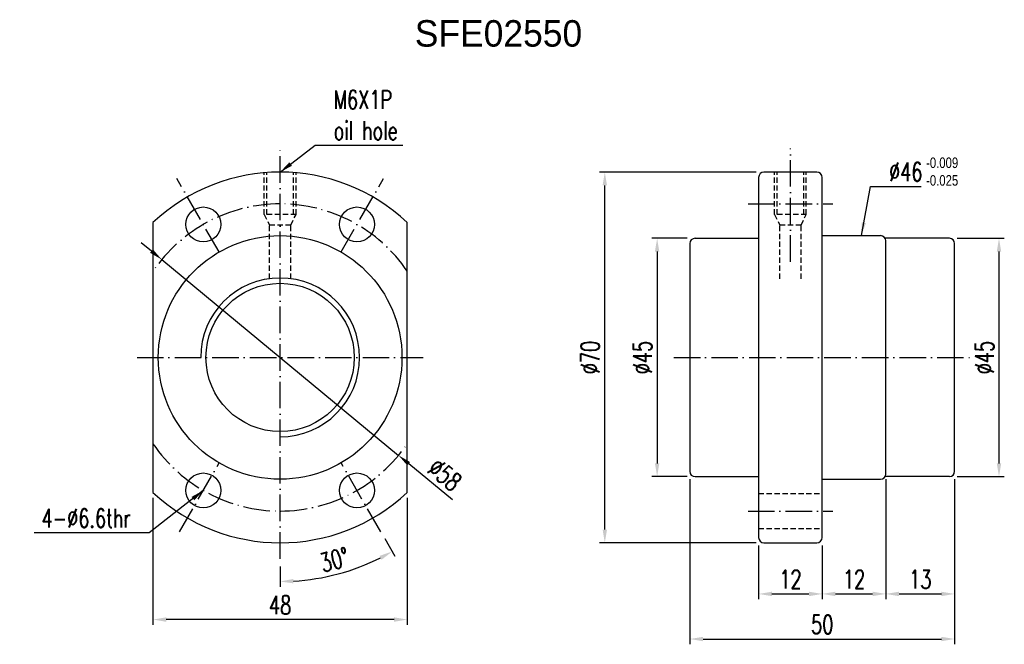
# Model space of a CAD drawing. Extents: x 36 to 222, y 61 to 179.
import ezdxf

# ---------------------------------------------------------------- set-up
doc = ezdxf.new("R2010")
doc.units = 0
doc.header["$MEASUREMENT"] = 0
doc.header["$PDMODE"] = 1
for name, pattern in [('CL-5', [7.1, 5, -1, 0.1, -1]), ('HID-1', [1.5, 1, -0.5]), ('PH-20', [23.2, 20, -1, 0.1, -1, 0.1, -1])]:
    doc.linetypes.add(name, pattern=pattern)
doc.layers.get('DEFPOINTS').update_dxf_attribs({"linetype": 'PH-20'})
for name, color, linetype in [('CL', 1, 'CL-5'), ('DIM', 4, 'CONTINUOUS'), ('HID', 2, 'HID-1'), ('OUT', 3, 'CONTINUOUS'), ('TXT', 10, 'CONTINUOUS')]:
    doc.layers.add(name, color=color, linetype=linetype)
doc.styles.add('DIM-7', font='SIMPLEX.shx', dxfattribs={"width": 0.7, "bigfont": 'chineset.shx'})
doc.dimstyles.new('CNS', dxfattribs={"dimtxt": 3.5, "dimasz": 2.5, "dimexe": 1, "dimexo": 1.5, "dimgap": 0.09, "dimtad": 0, "dimdsep": 46, "dimtxsty": 'DIM-7', "dimcen": 0.09, "dimclrd": 1, "dimclre": 1, "dimclrt": 4, "dimadec": 0, "dimazin": 0, "dimtfac": 1, "dimtix": 1, "dimtmove": 2, "dimatfit": 3, "dimfxl": 1, "dimtvp": 0.971429, "dimtolj": 1, "dimarcsym": 0})

# ---------------------------------------------------------------- blocks, each defined once
blk = doc.blocks.new('*D8')
at = {"layer": 'DEFPOINTS', "color": 0, "transparency": 16777216}
for p in [(163.14, 137.82), (155.98, 92.82), (163.14, 92.82)]:
    blk.add_point(p, dxfattribs=at)
at = {"layer": 'DIM', "color": 7, "lineweight": -2, "transparency": 16777216}
for p, q in [((161.64, 137.82), (154.98, 137.82)), ((155.98, 135.32), (155.98, 95.32)), ((161.64, 92.82), (154.98, 92.82))]:
    blk.add_line(p, q, dxfattribs=at)
at = {"layer": 'DIM', "color": 7, "transparency": 16777216}
for points in [[(155.56, 135.32), (156.39, 135.32), (155.98, 137.82)], [(155.56, 95.32), (156.39, 95.32), (155.98, 92.82)]]:
    blk.add_solid(points, dxfattribs=at)
at = {"layer": 'DIM', "color": 7, "transparency": 16777216, "insert": (153.23, 115.32), "char_height": 3.5, "attachment_point": 5, "rotation": 90, "style": 'DIM-7'}
blk.add_mtext('\\A1;%%C45', dxfattribs=at)
blk = doc.blocks.new('*D7')
at = {"layer": 'DEFPOINTS', "color": 0, "transparency": 16777216}
for p in [(211.14, 137.82), (220.51, 137.82), (211.14, 92.82)]:
    blk.add_point(p, dxfattribs=at)
at = {"layer": 'DIM', "color": 7, "lineweight": -2, "transparency": 16777216}
for p, q in [((212.64, 137.82), (221.51, 137.82)), ((220.51, 95.32), (220.51, 135.32)), ((212.64, 92.82), (221.51, 92.82))]:
    blk.add_line(p, q, dxfattribs=at)
at = {"layer": 'DIM', "color": 7, "transparency": 16777216}
for points in [[(220.09, 135.32), (220.93, 135.32), (220.51, 137.82)], [(220.09, 95.32), (220.93, 95.32), (220.51, 92.82)]]:
    blk.add_solid(points, dxfattribs=at)
at = {"layer": 'DIM', "color": 7, "transparency": 16777216, "insert": (217.76, 115.32), "char_height": 3.5, "attachment_point": 5, "rotation": 90, "style": 'DIM-7'}
blk.add_mtext('\\A1;%%C45', dxfattribs=at)
blk = doc.blocks.new('*D6')
at = {"layer": 'DEFPOINTS', "color": 0, "transparency": 16777216}
for p in [(62.47, 133.81), (107.16, 96.84)]:
    blk.add_point(p, dxfattribs=at)
at = {"layer": 'DIM', "color": 7, "lineweight": -2, "transparency": 16777216}
for p, q in [((60.54, 135.4), (58.61, 136.99)), ((62.47, 133.81), (107.16, 96.84)), ((117.32, 88.44), (109.09, 95.25))]:
    blk.add_line(p, q, dxfattribs=at)
at = {"layer": 'DIM', "color": 7, "transparency": 16777216}
for points in [[(60.81, 135.72), (60.27, 135.08), (62.47, 133.81)], [(109.35, 95.57), (108.82, 94.93), (107.16, 96.84)]]:
    blk.add_solid(points, dxfattribs=at)
at = {"layer": 'DIM', "color": 7, "transparency": 16777216, "insert": (115.92, 93.17), "char_height": 3.5, "attachment_point": 5, "rotation": 320.408, "style": 'DIM-7'}
blk.add_mtext('\\A1;∅58', dxfattribs=at)
blk = doc.blocks.new('*D5')
at = {"layer": 'DEFPOINTS', "color": 0, "transparency": 16777216}
for p in [(60.81, 90.32), (108.81, 90.32), (60.81, 65.83)]:
    blk.add_point(p, dxfattribs=at)
at = {"layer": 'DIM', "color": 7, "lineweight": -2, "transparency": 16777216}
for p, q in [((60.81, 88.82), (60.81, 64.83)), ((108.81, 88.82), (108.81, 64.83)), ((106.31, 65.83), (63.31, 65.83))]:
    blk.add_line(p, q, dxfattribs=at)
at = {"layer": 'DIM', "color": 7, "transparency": 16777216}
for points in [[(63.31, 66.25), (63.31, 65.41), (60.81, 65.83)], [(106.31, 66.25), (106.31, 65.41), (108.81, 65.83)]]:
    blk.add_solid(points, dxfattribs=at)
at = {"layer": 'DIM', "color": 7, "transparency": 16777216, "insert": (84.81, 68.58), "char_height": 3.5, "attachment_point": 5, "style": 'DIM-7'}
blk.add_mtext('\\A1;48', dxfattribs=at)
blk = doc.blocks.new('*D4')
at = {"layer": 'DEFPOINTS', "color": 0, "transparency": 16777216}
for p in [(199.14, 93.82), (187.14, 81.32), (199.14, 70.67)]:
    blk.add_point(p, dxfattribs=at)
at = {"layer": 'DIM', "color": 7, "lineweight": -2, "transparency": 16777216}
for p, q in [((199.14, 92.32), (199.14, 69.67)), ((187.14, 79.82), (187.14, 69.67)), ((189.64, 70.67), (196.64, 70.67))]:
    blk.add_line(p, q, dxfattribs=at)
at = {"layer": 'DIM', "color": 7, "transparency": 16777216}
for points in [[(189.64, 71.09), (189.64, 70.25), (187.14, 70.67)], [(196.64, 71.09), (196.64, 70.25), (199.14, 70.67)]]:
    blk.add_solid(points, dxfattribs=at)
at = {"layer": 'DIM', "color": 7, "transparency": 16777216, "insert": (193.14, 73.42), "char_height": 3.5, "attachment_point": 5, "style": 'DIM-7'}
blk.add_mtext('\\A1;12', dxfattribs=at)
blk = doc.blocks.new('*D3')
at = {"layer": 'DEFPOINTS', "color": 0, "transparency": 16777216}
for p in [(175.14, 81.32), (187.14, 81.32), (187.14, 70.67)]:
    blk.add_point(p, dxfattribs=at)
at = {"layer": 'DIM', "color": 7, "lineweight": -2, "transparency": 16777216}
for p, q in [((175.14, 79.82), (175.14, 69.67)), ((187.14, 79.82), (187.14, 69.67)), ((177.64, 70.67), (184.64, 70.67))]:
    blk.add_line(p, q, dxfattribs=at)
at = {"layer": 'DIM', "color": 7, "transparency": 16777216}
for points in [[(177.64, 71.09), (177.64, 70.25), (175.14, 70.67)], [(184.64, 71.09), (184.64, 70.25), (187.14, 70.67)]]:
    blk.add_solid(points, dxfattribs=at)
at = {"layer": 'DIM', "color": 7, "transparency": 16777216, "insert": (181.14, 73.42), "char_height": 3.5, "attachment_point": 5, "style": 'DIM-7'}
blk.add_mtext('\\A1;12', dxfattribs=at)
blk = doc.blocks.new('*D2')
at = {"layer": 'DEFPOINTS', "color": 0, "transparency": 16777216}
for p in [(162.14, 93.82), (212.14, 93.82), (212.14, 62.16)]:
    blk.add_point(p, dxfattribs=at)
at = {"layer": 'DIM', "color": 7, "lineweight": -2, "transparency": 16777216}
for p, q in [((162.14, 92.32), (162.14, 61.16)), ((212.14, 92.32), (212.14, 61.16)), ((164.64, 62.16), (209.64, 62.16))]:
    blk.add_line(p, q, dxfattribs=at)
at = {"layer": 'DIM', "color": 7, "transparency": 16777216}
for points in [[(164.64, 62.57), (164.64, 61.74), (162.14, 62.16)], [(209.64, 62.57), (209.64, 61.74), (212.14, 62.16)]]:
    blk.add_solid(points, dxfattribs=at)
at = {"layer": 'DIM', "color": 7, "transparency": 16777216, "insert": (187.14, 64.91), "char_height": 3.5, "attachment_point": 5, "style": 'DIM-7'}
blk.add_mtext('\\A1;50', dxfattribs=at)
blk = doc.blocks.new('*D1')
at = {"layer": 'DEFPOINTS', "color": 0, "transparency": 16777216}
for p in [(146.1, 150.32), (176.14, 150.32), (176.14, 80.32)]:
    blk.add_point(p, dxfattribs=at)
at = {"layer": 'DIM', "color": 7, "lineweight": -2, "transparency": 16777216}
for p, q in [((174.64, 150.32), (145.1, 150.32)), ((146.1, 82.82), (146.1, 147.82)), ((174.64, 80.32), (145.1, 80.32))]:
    blk.add_line(p, q, dxfattribs=at)
at = {"layer": 'DIM', "color": 7, "transparency": 16777216}
for points in [[(145.69, 147.82), (146.52, 147.82), (146.1, 150.32)], [(145.69, 82.82), (146.52, 82.82), (146.1, 80.32)]]:
    blk.add_solid(points, dxfattribs=at)
at = {"layer": 'DIM', "color": 7, "transparency": 16777216, "insert": (143.35, 115.32), "char_height": 3.5, "attachment_point": 5, "rotation": 90, "style": 'DIM-7'}
blk.add_mtext('\\A1;%%c70', dxfattribs=at)
blk = doc.blocks.new('*D9')
at = {"layer": 'DEFPOINTS', "color": 0, "transparency": 16777216}
for p in [(199.14, 93.82), (212.14, 93.82), (212.14, 70.67)]:
    blk.add_point(p, dxfattribs=at)
at = {"layer": 'DIM', "color": 7, "lineweight": -2, "transparency": 16777216}
for p, q in [((199.14, 92.32), (199.14, 69.67)), ((212.14, 92.32), (212.14, 69.67)), ((201.64, 70.67), (209.64, 70.67))]:
    blk.add_line(p, q, dxfattribs=at)
at = {"layer": 'DIM', "color": 7, "transparency": 16777216}
for points in [[(201.64, 71.09), (201.64, 70.25), (199.14, 70.67)], [(209.64, 71.09), (209.64, 70.25), (212.14, 70.67)]]:
    blk.add_solid(points, dxfattribs=at)
at = {"layer": 'DIM', "color": 7, "transparency": 16777216, "insert": (205.64, 73.42), "char_height": 3.5, "attachment_point": 5, "style": 'DIM-7'}
blk.add_mtext('\\A1;13', dxfattribs=at)
blk = doc.blocks.new('*D10')
at = {"layer": 'DEFPOINTS', "color": 0, "transparency": 16777216}
for p in [(84.81, 155.32), (96.31, 95.41), (103.81, 82.41), (84.81, 77.32), (92.16, 73.65)]:
    blk.add_point(p, dxfattribs=at)
at = {"layer": 'DIM', "color": 7, "lineweight": -2, "transparency": 16777216}
for p, q in [((104.56, 81.12), (106.47, 77.81)), ((84.81, 75.82), (84.81, 72.01))]:
    blk.add_line(p, q, dxfattribs=at)
blk.add_arc((84.81, 115.32), 42.31, 273.3856, 296.6144, dxfattribs=at)
at = {"layer": 'DIM', "color": 7, "transparency": 16777216}
for points in [[(103.57, 77.86), (103.97, 77.13), (105.97, 78.68)], [(87.33, 72.67), (87.3, 73.5), (84.81, 73.01)]]:
    blk.add_solid(points, dxfattribs=at)
at = {"layer": 'DIM', "color": 7, "transparency": 16777216, "insert": (95.05, 77.11), "char_height": 3.5, "attachment_point": 5, "rotation": 15, "style": 'DIM-7'}
blk.add_mtext('\\A1;30°', dxfattribs=at)

msp = doc.modelspace()

# ---------------------------------------------------------------- linework, layer by layer
at = {"layer": 'CL', "color": 7}
for p, q in [((84.814, 77.324), (84.814, 155.324)), ((181.138, 133.386), (181.138, 154.781)), ((73.314, 135.242), (65.314, 149.099)), ((96.314, 135.242), (104.314, 149.099)), ((173.138, 144.324), (189.138, 144.324)), ((57.814, 115.324), (111.814, 115.324)), ((159.138, 115.324), (215.138, 115.324)), ((65.814, 82.415), (73.314, 95.405)), ((103.814, 82.415), (96.314, 95.405)), ((173.138, 86.324), (189.138, 86.324))]:
    msp.add_line(p, q, dxfattribs=at)
for start, end in [(34.14842, 145.85158), (214.14842, 325.85158)]:
    msp.add_arc((84.814, 115.324), 29, start, end, dxfattribs=at)
at = {"layer": 'DIM', "color": 7}
msp.add_arc((84.814, 115.324), 15, 270, 180, dxfattribs=at)
at = {"layer": 'HID', "color": 7}
for p, q in [((81.814, 142.324), (81.814, 150.195)), ((82.314, 142.324), (82.314, 150.234)), ((87.314, 142.324), (87.314, 150.234)), ((87.814, 142.324), (87.814, 150.195)), ((178.138, 142.324), (178.138, 150.195)), ((178.638, 142.324), (178.638, 150.234)), ((183.638, 142.324), (183.638, 150.234)), ((184.138, 142.324), (184.138, 150.195)), ((81.814, 142.324), (82.814, 140.324)), ((87.814, 142.324), (81.814, 142.324)), ((86.814, 140.324), (87.814, 142.324)), ((184.138, 142.324), (178.138, 142.324)), ((178.138, 142.324), (179.138, 140.324)), ((183.138, 140.324), (184.138, 142.324)), ((82.814, 130.19), (82.814, 140.324)), ((86.814, 140.324), (82.814, 140.324)), ((86.814, 130.19), (86.814, 140.324)), ((183.138, 140.324), (179.138, 140.324)), ((179.138, 130.19), (179.138, 140.324)), ((183.138, 130.19), (183.138, 140.324)), ((175.138, 89.624), (187.138, 89.624)), ((175.138, 83.024), (187.138, 83.024))]:
    msp.add_line(p, q, dxfattribs=at)
at = {"layer": 'OUT', "color": 7}
for p, q in [((175.138, 149.324), (175.138, 81.324)), ((186.138, 150.324), (176.138, 150.324)), ((187.138, 81.324), (187.138, 149.324)), ((60.814, 140.799), (60.814, 89.848)), ((108.814, 89.848), (108.814, 140.799)), ((163.138, 137.824), (175.138, 137.824)), ((187.138, 138.324), (198.138, 138.324)), ((211.138, 137.824), (199.004, 137.824)), ((162.138, 136.824), (162.138, 93.824)), ((199.138, 93.324), (199.138, 137.324)), ((212.138, 93.824), (212.138, 136.824)), ((163.138, 92.824), (175.138, 92.824)), ((187.138, 92.324), (198.138, 92.324)), ((211.138, 92.824), (199.004, 92.824)), ((176.138, 80.324), (186.138, 80.324))]:
    msp.add_line(p, q, dxfattribs=at)
for centre, radius in [((70.314, 140.439), 3.3), ((99.314, 140.439), 3.3), ((84.814, 115.324), 23), ((84.814, 115.324), 14), ((70.314, 90.209), 3.3), ((99.314, 90.209), 3.3)]:
    msp.add_circle(centre, radius, dxfattribs=at)
for centre, radius, start, end in [((84.814, 115.324), 35, 46.70819, 133.29181), ((176.138, 149.324), 1, 90, 180), ((186.138, 149.324), 1, 0, 90), ((163.138, 136.824), 1, 90, 180), ((198.138, 137.324), 1, 0, 90), ((211.138, 136.824), 1, 0, 90), ((163.138, 93.824), 1, 180, 270), ((198.138, 93.324), 1, 270, 0), ((211.138, 93.824), 1, 270, 0), ((84.814, 115.324), 35, 226.70819, 313.29181), ((176.138, 81.324), 1, 180, 270), ((186.138, 81.324), 1, 270, 0)]:
    msp.add_arc(centre, radius, start, end, dxfattribs=at)

# ---------------------------------------------------------------- texts
at = {"layer": 'DIM', "color": 7, "char_height": 3.5, "style": 'DIM-7'}
for s, insert, attachment_point in [('M6X1P\\Poil hole', (94.926, 161.081), 4), ('\\A1;%%C46', (199.771, 150.382), 4), ('4-%%C6.6thr', (56.585, 84.962), 6)]:
    msp.add_mtext(s, dxfattribs=dict(at, insert=insert, attachment_point=attachment_point))
at = {"layer": 'OUT', "color": 7}
msp.add_text('SFE02550', height=5, dxfattribs=at).set_placement((110.231, 174.018))
at = {"layer": 'TXT', "color": 7, "width": 0.8}
for s, p in [('-0.009', (206.744, 151.095)), ('-0.025', (206.744, 147.761))]:
    msp.add_text(s, height=2, dxfattribs=at).set_placement(p)

# ---------------------------------------------------------------- dimensions: what is measured, and where the dimension line sits
at = {"layer": 'DIM', "color": 7}
dim = msp.add_angular_dim_2l(base=(92.162, 73.652), line1=((84.814, 77.324), (84.814, 155.324)), line2=((103.814, 82.415), (96.314, 95.405)), dimstyle='CNS', override={"dimgap": 1, "dimtad": 1, "dimclrd": 7, "dimclre": 7, "dimclrt": 7, "dimtmove": 1}, dxfattribs=at)
dim.commit()
dim.dimension.update_dxf_attribs({"geometry": '*D10', "text_midpoint": (95.054, 77.107)})
for base, p1, p2, angle, text, picture, middle in [((146.103, 150.324), (176.138, 80.324), (176.138, 150.324), 270, '%%c<>', '*D1', (143.353, 115.324)), ((155.975, 92.824), (163.138, 137.824), (163.138, 92.824), 90, '%%C<>', '*D8', (153.225, 115.324)), ((220.511, 137.824), (211.138, 92.824), (211.138, 137.824), 270, '%%C<>', '*D7', (217.761, 115.324))]:
    dim = msp.add_linear_dim(base=base, p1=p1, p2=p2, angle=angle, text=text, dimstyle='CNS', override={"dimgap": 1, "dimtad": 1, "dimclrd": 7, "dimclre": 7, "dimclrt": 7, "dimtmove": 1}, dxfattribs=at)
    dim.commit()
    dim.dimension.update_dxf_attribs({"geometry": picture, "text_midpoint": middle})
dim = msp.add_diameter_dim_2p(p1=(62.467, 133.806), p2=(107.162, 96.842), dimstyle='CNS', override={"dimgap": 1, "dimtad": 1, "dimclrd": 7, "dimclre": 7, "dimclrt": 7, "dimtmove": 1}, dxfattribs=at)
dim.commit()
dim.dimension.update_dxf_attribs({"geometry": '*D6', "text_midpoint": (115.921, 93.167)})
for base, p1, p2, picture, middle in [((212.138, 62.157), (162.138, 93.824), (212.138, 93.824), '*D2', (187.138, 64.907)), ((199.138, 70.672), (187.138, 81.324), (199.138, 93.824), '*D4', (193.138, 73.422)), ((187.138, 70.672), (175.138, 81.324), (187.138, 81.324), '*D3', (181.138, 73.422))]:
    dim = msp.add_linear_dim(base=base, p1=p1, p2=p2, angle=180, dimstyle='CNS', override={"dimgap": 1, "dimtad": 1, "dimclrd": 7, "dimclre": 7, "dimclrt": 7, "dimtmove": 1}, dxfattribs=at)
    dim.commit()
    dim.dimension.update_dxf_attribs({"geometry": picture, "text_midpoint": middle})
for base, p1, p2, picture, middle in [((212.138, 70.672), (199.138, 93.824), (212.138, 93.824), '*D9', (205.638, 73.422)), ((60.814, 65.831), (108.814, 90.316), (60.814, 90.316), '*D5', (84.814, 68.581))]:
    dim = msp.add_linear_dim(base=base, p1=p1, p2=p2, dimstyle='CNS', override={"dimgap": 1, "dimtad": 1, "dimclrd": 7, "dimclre": 7, "dimclrt": 7, "dimtmove": 1}, dxfattribs=at)
    dim.commit()
    dim.dimension.update_dxf_attribs({"geometry": picture, "text_midpoint": middle})

# ---------------------------------------------------------------- leaders
at = {"layer": 'DIM', "color": 7, "annotation_type": 0, "has_hookline": 1}
for points, hookline_direction, text_width in [([(84.814, 150.324), (91.426, 155.414), (93.926, 155.414)], 0, 13.067), ([(194.524, 138.324), (196.271, 147.632), (198.771, 147.632)], 0, 6.067), ([(70.314, 90.209), (60.085, 82.212), (57.585, 82.212)], 1, 18.2)]:
    msp.add_leader(points, dimstyle='CNS', override={"dimgap": 1, "dimtad": 1, "dimclrd": 7, "dimclre": 7, "dimclrt": 7, "dimtmove": 1}, dxfattribs=dict(at, hookline_direction=hookline_direction, text_width=text_width))

doc.saveas('drawing.dxf')
